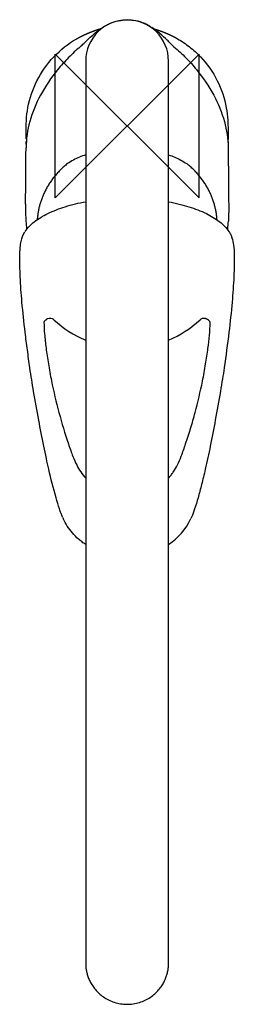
# Model space of a CAD drawing. Header units: millimetres. Extents: x -30 to 30, y -245 to 30.
import ezdxf

# ---------------------------------------------------------------- set-up
doc = ezdxf.new("R2010")
doc.units = ezdxf.units.MM
doc.header["$MEASUREMENT"] = 0
doc.layers.add('ORIGIN', color=6, linetype='Continuous')
doc.layers.add('PLANNING', color=1, linetype='Continuous')

# ---------------------------------------------------------------- blocks, each defined once
blk = doc.blocks.new('8021-0000_T')
at = {"layer": 'ORIGIN'}
blk.add_lwpolyline([(20, 20), (-20, -20), (-20, 20), (20, -20), (20, 20)], dxfattribs=at)
at = {"layer": 'PLANNING'}
for p, q in [((-6.85, 27.35), (-6.77, 27.41)), ((6.77, 27.41), (6.85, 27.35)), ((11.5, -233.08), (11.5, 18)), ((28.03, -4.34), (28.03, -4.92)), ((-27.93, -28.62), (-27.9, -28.83)), ((27.9, -28.89), (27.93, -28.62)), ((17.87, -108.94), (17.71, -109.31))]:
    blk.add_line(p, q, dxfattribs=at)
blk.add_lwpolyline([(-11.5, 18), (-11.5, -233.08), (-11.5, -233.12)], dxfattribs=at)
for centre, radius, start, end in [((0, 18), 11.5, 0, 180), ((0, 18), 11.5, 0, 180), ((-7.59, 5.31), 26.35, 44.8005, 56.7619), ((-21.18, 31.77), 12.71, 310.0088, 316.1357), ((-132.46, -118.16), 201.96, 44.2926, 44.6935), ((20.97, 31.53), 12.4, 224.2993, 230.034), ((-113.95, -4.76), 85.91, 359.7994, 0.2802), ((-7716.08, 56.04), 7688.27, 359.42029, 359.536855), ((7172, 51.29), 7144.17, 180.460293, 180.590352), ((20.27, -23.49), 48.47, 183.6288, 186.0789), ((-20.22, -23.5), 48.42, 353.9199, 356.3724), ((-21.38, -55.56), 1.94, 145.5381, 151.7396), ((-21.37, -55.56), 1.96, 112.3951, 145.5487), ((-21.38, -55.44), 1.84, 55.8833, 113.4086), ((-20.63, -54.3), 0.467, 47.7775, 54.2756), ((-0.39, -32.75), 29.1, 226.7681, 247.5411), ((0.34, -32.76), 29.09, 292.5621, 313.233), ((21.32, -55.57), 1.96, 34.5278, 67.7063), ((21.33, -55.56), 1.94, 28.2156, 34.5453), ((-2.66, -102.52), 16.56, 202.81, 204.206), ((2.01, -102.06), 17.29, 303.2705, 335.2288), ((-0.14, -233.08), 11.36, 180.1987, 184.4285), ((0.14, -233.08), 11.36, 355.5714, 360)]:
    blk.add_arc(centre, radius, start, end, dxfattribs=at)
for points, knots in [([(-6.77, 27.41), (-6.55, 27.55), (-6.11, 27.82), (-5.3, 28.28), (-3.9, 28.92), (-2.64, 29.25), (-1.77, 29.37)], [0, 0, 0, 0, 0.794697, 1.543817, 2.7856, 5.419866, 5.419866, 5.419866, 5.419866]), ([(6.77, 27.41), (6.55, 27.55), (6.11, 27.82), (5.3, 28.28), (3.9, 28.92), (2.64, 29.25), (1.77, 29.37)], [0, 0, 0, 0, 0.794697, 1.543817, 2.7856, 5.419866, 5.419866, 5.419866, 5.419866]), ([(-13.01, 22.03), (-14.13, 21.08), (-16.33, 19.03), (-20.23, 14.68), (-24.19, 8.86), (-27.27, 1.47), (-28.04, -3.63), (-28.06, -6.1)], [0, 0, 0, 0, 4.420109, 8.98751, 17.509096, 25.451173, 32.861387, 32.861387, 32.861387, 32.861387]), ([(-28.03, -3.65), (-28.03, -2.82), (-28.02, -1.56), (-28.01, 0.19), (-27.95, 2.28), (-27.43, 6.55), (-25.33, 12.81), (-20.65, 19.49), (-16.33, 22.89), (-13.98, 24.25)], [0, 0, 0, 0, 2.488761, 3.794131, 5.23606, 8.771139, 16.670259, 24.83473, 32.987989, 32.987989, 32.987989, 32.987989]), ([(13.01, 22.03), (14.16, 21.05), (16.35, 19.01), (20.25, 14.65), (24.19, 8.86), (27.27, 1.45), (28.04, -3.64), (28.06, -6.1)], [0, 0, 0, 0, 4.542727, 8.953506, 17.543, 25.462891, 32.861364, 32.861364, 32.861364, 32.861364]), ([(13.98, 24.25), (15.15, 23.58), (17.4, 22.05), (21.43, 18.38), (25.33, 12.8), (27.44, 6.53), (27.95, 2.25), (28.01, 0.13), (28.02, -1.65), (28.03, -2.95), (28.03, -3.8)], [0, 0, 0, 0, 4.047543, 8.1374, 16.317591, 24.247986, 27.794147, 29.232783, 30.585542, 33.133592, 33.133592, 33.133592, 33.133592]), ([(-11.5, -8.06), (-12.68, -8.46), (-13.81, -8.95), (-15.46, -9.82), (-16.02, -10.15), (-16.56, -10.5)], [0.8227006, 0.8227006, 0.8227006, 0.8227006, 0.9488594, 0.9488594, 1.0162772, 1.0162772, 1.0162772, 1.0162772]), ([(11.5, -8.06), (12.67, -8.46), (13.8, -8.94), (15.46, -9.82), (16.02, -10.15), (16.56, -10.5)], [4.2989785, 4.2989785, 4.2989785, 4.2989785, 4.4247626, 4.4247626, 4.4922939, 4.4922939, 4.4922939, 4.4922939]), ([(-28.28, -29.36), (-27.96, -28.88), (-27.19, -27.93), (-25.18, -26.13), (-21.85, -24.16), (-17.01, -22.33), (-13.42, -21.47), (-11.5, -21.12)], [0, 0, 0, 0, 1.741652, 3.650164, 8.068777, 13.274748, 19.13066, 19.13066, 19.13066, 19.13066]), ([(11.5, -21.13), (12.5, -21.32), (14.4, -21.72), (17.94, -22.7), (21.81, -24.17), (25.63, -26.43), (27.55, -28.35), (28.23, -29.36)], [0, 0, 0, 0, 3.040769, 5.828269, 11.0309, 15.431869, 19.079823, 19.079823, 19.079823, 19.079823]), ([(-29.78, -35.91), (-29.77, -35.55), (-29.75, -34.86), (-29.66, -33.61), (-29.4, -31.78), (-28.9, -30.33), (-28.39, -29.53)], [0, 0, 0, 0, 1.079517, 2.058186, 3.775866, 6.607134, 6.607134, 6.607134, 6.607134]), ([(28.23, -29.36), (28.35, -29.53), (28.53, -29.84), (28.83, -30.43), (29.24, -31.5), (29.63, -33.39), (29.71, -35), (29.73, -35.91)], [19.079823, 19.079823, 19.079823, 19.079823, 19.711417, 20.146062, 21.063024, 23.132834, 25.917519, 25.917519, 25.917519, 25.917519]), ([(-26.99, -67.36), (-27.23, -65.7), (-27.69, -62.39), (-28.47, -56.3), (-29.2, -49.51), (-29.72, -42.32), (-29.81, -37.93), (-29.78, -35.91)], [0, 0, 0, 0, 5.058273, 10.002664, 18.433535, 25.540456, 31.608343, 31.608343, 31.608343, 31.608343]), ([(29.73, -35.91), (29.74, -36.88), (29.74, -38.89), (29.6, -43.27), (29.15, -49.48), (28.24, -57.95), (27.42, -64.06), (26.94, -67.36)], [25.917519, 25.917519, 25.917519, 25.917519, 28.838593, 31.949829, 39.060348, 47.495397, 57.526168, 57.526168, 57.526168, 57.526168]), ([(-23.09, -54.64), (-23.08, -55.73), (-22.94, -58.14), (-22.52, -61.99), (-21.87, -66.34), (-20.23, -75.33), (-18.23, -82.76), (-16.3, -88.52)], [0, 0, 0, 0, 3.284289, 7.232127, 11.624384, 16.460958, 34.661231, 34.661231, 34.661231, 34.661231]), ([(16.25, -88.52), (16.73, -87.08), (17.66, -84.18), (19.31, -78.37), (20.71, -72.4), (21.8, -66.42), (22.62, -60.97), (23, -57.08), (23.04, -54.64)], [0, 0, 0, 0, 4.539631, 9.129577, 18.11222, 22.946476, 27.345397, 34.659286, 34.659286, 34.659286, 34.659286]), ([(22.06, -53.75), (21.99, -53.73), (21.83, -53.67), (21.52, -53.61), (21.11, -53.6), (20.65, -53.71), (20.38, -53.86), (20.26, -53.95)], [0, 0, 0, 0, 0.230662, 0.487412, 0.970393, 1.449793, 1.890811, 1.890811, 1.890811, 1.890811]), ([(-21.75, -95.55), (-21.98, -94.55), (-22.45, -92.41), (-23.4, -87.87), (-24.6, -81.67), (-25.89, -74.41), (-26.68, -69.56), (-26.99, -67.36)], [0, 0, 0, 0, 3.078709, 6.557643, 13.925933, 22.024306, 28.672761, 28.672761, 28.672761, 28.672761]), ([(26.94, -67.36), (26.8, -68.38), (26.46, -70.57), (25.66, -75.42), (24.55, -81.67), (23.16, -88.88), (22.19, -93.42), (21.7, -95.55)], [57.526168, 57.526168, 57.526168, 57.526168, 60.601002, 64.17714, 72.275994, 79.644474, 86.198683, 86.198683, 86.198683, 86.198683]), ([(-16.3, -88.52), (-16.09, -89.14), (-15.69, -90.31), (-14.96, -92.28), (-13.81, -94.98), (-12.52, -97), (-11.5, -98.09)], [0, 0, 0, 0, 1.991176, 3.680499, 6.312932, 10.799448, 10.799448, 10.799448, 10.799448]), ([(11.5, -98.04), (11.74, -97.78), (12.2, -97.23), (13.07, -96.02), (14.06, -94.28), (15.18, -91.65), (15.86, -89.67), (16.25, -88.52)], [0, 0, 0, 0, 1.070188, 2.148206, 4.453926, 7.071424, 10.725513, 10.725513, 10.725513, 10.725513]), ([(-17.93, -108.93), (-18.07, -108.58), (-18.37, -107.82), (-19, -106.02), (-20.23, -101.94), (-21.14, -98.22), (-21.75, -95.55)], [0, 0, 0, 0, 1.148739, 2.449675, 5.713079, 13.933102, 13.933102, 13.933102, 13.933102]), ([(21.7, -95.55), (21.53, -96.29), (21.2, -97.71), (20.55, -100.37), (19.75, -103.34), (18.84, -106.39), (18.2, -108.19), (17.87, -108.94)], [86.198683, 86.198683, 86.198683, 86.198683, 88.437628, 90.57837, 94.404484, 97.666154, 100.122946, 100.122946, 100.122946, 100.122946]), ([(-11.5, -116.55), (-11.85, -116.32), (-12.52, -115.84), (-13.8, -114.79), (-15.79, -112.8), (-17.11, -110.76), (-17.76, -109.31)], [0, 0, 0, 0, 1.254528, 2.492486, 4.932837, 9.703992, 9.703992, 9.703992, 9.703992])]:
    blk.add_open_spline(points, degree=3, knots=knots, dxfattribs=at)
for points, degree in [([(-1.77, 29.37), (-0.52, 29.55), (0.54, 29.55), (1.77, 29.37)], 3), ([(-13.98, 24.25), (-13.27, 24.66), (-12.55, 25.04), (-11.82, 25.41), (-11.07, 25.74), (-10.31, 26.06), (-9.54, 26.35), (-8.78, 26.61), (-8.02, 26.86), (-7.27, 27.08)], 9), ([(-12.02, 22.96), (-10.74, 24.29), (-8.4, 26.36), (-6.85, 27.35)], 3), ([(7.31, 27.05), (8.06, 26.83), (8.82, 26.59), (9.58, 26.33), (10.34, 26.04), (11.1, 25.73), (11.84, 25.39), (12.56, 25.04), (13.28, 24.66), (13.98, 24.25)], 9), ([(-28.2, -21.74), (-28.21, -23.03), (-28.18, -25.28), (-28.1, -26.56)], 3), ([(28.21, -22.32), (28.22, -23.45), (28.17, -25.43), (28.1, -26.56)], 3)]:
    blk.add_open_spline(points, degree=degree, dxfattribs=at)
for points, weights, degree in [([(-16.56, -10.5), (-24.33, -16.73), (-24.95, -26.11)], [0.854351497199, 0.843653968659, 0.976342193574], 2), ([(24.96, -26.14), (24.35, -16.74), (16.56, -10.5)], [0.976944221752, 0.843601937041, 0.854355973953], 2), ([(-11.47, -233.96), (-9.95, -253.59), (9.94, -253.7), (11.47, -233.96)], [0.931698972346, 0.358048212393, 0.356106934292, 0.925875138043], 3)]:
    blk.add_rational_spline(points, weights, degree=degree, dxfattribs=at)

msp = doc.modelspace()

# ---------------------------------------------------------------- block references
msp.add_blockref('8021-0000_T', (0, 0))

doc.saveas('drawing.dxf')
